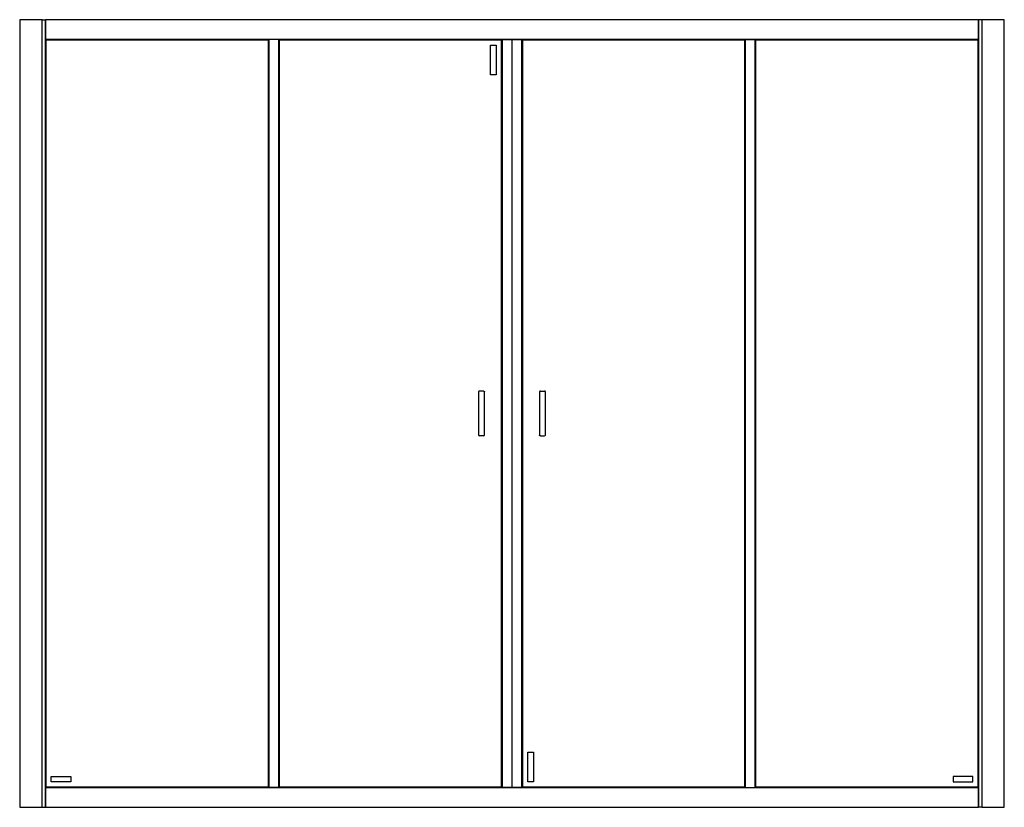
# Model space of a CAD drawing. Header units: millimetres. Extents: x 2750.21 to 2751.96, y 3312.7 to 3314.1.
import ezdxf

# ---------------------------------------------------------------- set-up
doc = ezdxf.new("R2010")
doc.units = ezdxf.units.MM
doc.layers.add('SANINDUSA', color=3, linetype='Continuous')

msp = doc.modelspace()

# ---------------------------------------------------------------- linework, layer by layer
at = {"layer": 'SANINDUSA'}
for p, q in [((2750.2102, 3314.1016), (2750.2102, 3312.7016)), ((2750.2108, 3314.1016), (2750.2102, 3314.1016)), ((2750.2499, 3314.1016), (2750.2108, 3314.1016)), ((2750.2502, 3314.1016), (2750.2499, 3314.1016)), ((2750.2502, 3314.1016), (2750.2559, 3314.1016)), ((2750.2502, 3312.7016), (2750.2502, 3314.1016)), ((2750.2559, 3312.7016), (2750.2559, 3314.1016)), ((2750.2562, 3314.1016), (2750.2559, 3314.1016)), ((2751.9142, 3314.1016), (2750.2562, 3314.1016)), ((2750.2562, 3314.1016), (2750.2562, 3314.1013)), ((2751.9142, 3314.1013), (2750.2562, 3314.1013)), ((2750.2562, 3314.1013), (2750.2562, 3314.0669)), ((2751.9142, 3314.1013), (2751.9142, 3314.1016)), ((2751.9145, 3314.1016), (2751.9142, 3314.1016)), ((2751.9142, 3314.0669), (2751.9142, 3314.1013)), ((2751.9145, 3314.1016), (2751.9145, 3312.7016)), ((2751.9202, 3314.1016), (2751.9145, 3314.1016)), ((2751.9205, 3314.1016), (2751.9202, 3314.1016)), ((2751.9205, 3314.1016), (2751.9205, 3312.7016)), ((2751.9596, 3314.1016), (2751.9205, 3314.1016)), ((2751.9602, 3314.1016), (2751.9596, 3314.1016)), ((2751.9602, 3312.7016), (2751.9602, 3314.1016)), ((2750.2562, 3314.0669), (2751.9142, 3314.0669)), ((2750.2562, 3314.0669), (2750.2562, 3314.0666)), ((2750.2562, 3314.0666), (2750.2563, 3314.0665)), ((2750.2562, 3314.0666), (2750.6527, 3314.0666)), ((2750.2562, 3314.0666), (2750.2562, 3312.7366)), ((2750.2563, 3314.0665), (2750.2564, 3314.0664)), ((2750.2572, 3314.0656), (2750.6517, 3314.0656)), ((2750.2572, 3312.7376), (2750.2572, 3314.0656)), ((2750.6517, 3314.0656), (2750.6517, 3312.7376)), ((2750.6525, 3314.0664), (2750.6526, 3314.0665)), ((2750.6526, 3314.0665), (2750.6527, 3314.0666)), ((2750.6527, 3312.7366), (2750.6527, 3314.0666)), ((2750.653, 3314.0666), (2750.6527, 3314.0666)), ((2750.653, 3314.0666), (2750.653, 3312.7366)), ((2750.6704, 3314.0666), (2750.653, 3314.0666)), ((2750.6704, 3314.0666), (2750.6704, 3312.7366)), ((2750.6707, 3314.0666), (2750.6704, 3314.0666)), ((2750.6707, 3314.0666), (2751.4997, 3314.0666)), ((2750.6708, 3314.0665), (2750.6707, 3314.0666)), ((2750.6707, 3314.0666), (2750.6707, 3312.7366)), ((2750.6709, 3314.0664), (2750.6708, 3314.0665)), ((2750.6717, 3314.0656), (2751.0662, 3314.0656)), ((2750.6717, 3312.7376), (2750.6717, 3314.0656)), ((2751.0662, 3314.0656), (2751.0662, 3312.7376)), ((2751.067, 3314.0664), (2751.0671, 3314.0665)), ((2751.0671, 3314.0665), (2751.0672, 3314.0666)), ((2751.0672, 3314.0666), (2751.0672, 3312.7366)), ((2751.0675, 3314.0666), (2751.0675, 3312.7366)), ((2751.0852, 3312.7366), (2751.0852, 3314.0666)), ((2751.1029, 3312.7366), (2751.1029, 3314.0666)), ((2751.1032, 3312.7366), (2751.1032, 3314.0666)), ((2751.1032, 3314.0666), (2751.1033, 3314.0665)), ((2751.1033, 3314.0665), (2751.1034, 3314.0664)), ((2751.1042, 3314.0656), (2751.4987, 3314.0656)), ((2751.1042, 3312.7376), (2751.1042, 3314.0656)), ((2751.4987, 3314.0656), (2751.4987, 3312.7376)), ((2751.4996, 3314.0665), (2751.4995, 3314.0664)), ((2751.4997, 3314.0666), (2751.4996, 3314.0665)), ((2751.4997, 3312.7366), (2751.4997, 3314.0666)), ((2751.5, 3314.0666), (2751.4997, 3314.0666)), ((2751.5, 3312.7366), (2751.5, 3314.0666)), ((2751.5, 3314.0666), (2751.5174, 3314.0666)), ((2751.5174, 3312.7366), (2751.5174, 3314.0666)), ((2751.5177, 3314.0666), (2751.5174, 3314.0666)), ((2751.5177, 3314.0666), (2751.5178, 3314.0665)), ((2751.5177, 3314.0666), (2751.9142, 3314.0666)), ((2751.5177, 3314.0666), (2751.5177, 3312.7366)), ((2751.5178, 3314.0665), (2751.5179, 3314.0664)), ((2751.5187, 3314.0656), (2751.9132, 3314.0656)), ((2751.5187, 3312.7376), (2751.5187, 3314.0656)), ((2751.9132, 3314.0656), (2751.9132, 3312.7376)), ((2751.914, 3314.0664), (2751.9141, 3314.0665)), ((2751.9141, 3314.0665), (2751.9142, 3314.0666)), ((2751.9142, 3314.0666), (2751.9142, 3314.0669)), ((2751.9142, 3312.7366), (2751.9142, 3314.0666)), ((2751.0472, 3314.0566), (2751.0572, 3314.0566)), ((2751.0472, 3314.0036), (2751.0472, 3314.0566)), ((2751.0572, 3314.0566), (2751.0572, 3314.0036)), ((2751.0572, 3314.0036), (2751.0472, 3314.0036)), ((2751.0257, 3313.44), (2751.0257, 3313.3633)), ((2751.0348, 3313.4415), (2751.0272, 3313.4415)), ((2751.0363, 3313.3633), (2751.0363, 3313.4398)), ((2751.1341, 3313.44), (2751.1341, 3313.3634)), ((2751.1356, 3313.4415), (2751.1432, 3313.4415)), ((2751.1447, 3313.3633), (2751.1447, 3313.44)), ((2751.0348, 3313.3618), (2751.0272, 3313.3618)), ((2751.1356, 3313.3618), (2751.1432, 3313.3618)), ((2751.1132, 3312.7996), (2751.1232, 3312.7996)), ((2751.1132, 3312.7466), (2751.1132, 3312.7996)), ((2751.1232, 3312.7996), (2751.1232, 3312.7466)), ((2750.2662, 3312.7566), (2750.3012, 3312.7566)), ((2750.2662, 3312.7466), (2750.2662, 3312.7566)), ((2750.3012, 3312.7566), (2750.3012, 3312.7466)), ((2751.9042, 3312.7566), (2751.8692, 3312.7566)), ((2751.8692, 3312.7566), (2751.8692, 3312.7466)), ((2751.9042, 3312.7466), (2751.9042, 3312.7566)), ((2750.2563, 3312.7367), (2750.2562, 3312.7366)), ((2750.2562, 3312.7366), (2750.2562, 3312.7363)), ((2750.6527, 3312.7366), (2750.2562, 3312.7366)), ((2751.9142, 3312.7363), (2750.2562, 3312.7363)), ((2750.2562, 3312.7363), (2750.2562, 3312.7019)), ((2750.2564, 3312.7368), (2750.2563, 3312.7367)), ((2750.6517, 3312.7376), (2750.2572, 3312.7376)), ((2750.3012, 3312.7466), (2750.2662, 3312.7466)), ((2750.6526, 3312.7367), (2750.6525, 3312.7368)), ((2750.6527, 3312.7366), (2750.6526, 3312.7367)), ((2750.6527, 3312.7366), (2750.653, 3312.7366)), ((2750.6704, 3312.7366), (2750.653, 3312.7366)), ((2750.6704, 3312.7366), (2750.6707, 3312.7366)), ((2750.6707, 3312.7366), (2750.6708, 3312.7367)), ((2751.4997, 3312.7366), (2750.6707, 3312.7366)), ((2750.6708, 3312.7367), (2750.6709, 3312.7368)), ((2751.0662, 3312.7376), (2750.6717, 3312.7376)), ((2751.0671, 3312.7367), (2751.067, 3312.7368)), ((2751.0672, 3312.7366), (2751.0671, 3312.7367)), ((2751.1033, 3312.7367), (2751.1032, 3312.7366)), ((2751.1034, 3312.7368), (2751.1033, 3312.7367)), ((2751.4987, 3312.7376), (2751.1042, 3312.7376)), ((2751.1232, 3312.7466), (2751.1132, 3312.7466)), ((2751.4995, 3312.7368), (2751.4996, 3312.7367)), ((2751.4996, 3312.7367), (2751.4997, 3312.7366)), ((2751.4997, 3312.7366), (2751.5, 3312.7366)), ((2751.5, 3312.7366), (2751.5174, 3312.7366)), ((2751.5174, 3312.7366), (2751.5177, 3312.7366)), ((2751.5178, 3312.7367), (2751.5177, 3312.7366)), ((2751.9142, 3312.7366), (2751.5177, 3312.7366)), ((2751.5179, 3312.7368), (2751.5178, 3312.7367)), ((2751.9132, 3312.7376), (2751.5187, 3312.7376)), ((2751.8692, 3312.7466), (2751.9042, 3312.7466)), ((2751.9141, 3312.7367), (2751.914, 3312.7368)), ((2751.9142, 3312.7366), (2751.9141, 3312.7367)), ((2751.9142, 3312.7363), (2751.9142, 3312.7366)), ((2751.9142, 3312.7019), (2751.9142, 3312.7363)), ((2750.2102, 3312.7016), (2750.2108, 3312.7016)), ((2750.2108, 3312.7016), (2750.2499, 3312.7016)), ((2750.2499, 3312.7016), (2750.2502, 3312.7016)), ((2750.2502, 3312.7016), (2750.2559, 3312.7016)), ((2750.2559, 3312.7016), (2750.2562, 3312.7016)), ((2750.2562, 3312.7019), (2751.9142, 3312.7019)), ((2750.2562, 3312.7019), (2750.2562, 3312.7016)), ((2750.2562, 3312.7016), (2751.9142, 3312.7016)), ((2751.9142, 3312.7016), (2751.9142, 3312.7019)), ((2751.9142, 3312.7016), (2751.9145, 3312.7016)), ((2751.9202, 3312.7016), (2751.9145, 3312.7016)), ((2751.9202, 3312.7016), (2751.9205, 3312.7016)), ((2751.9205, 3312.7016), (2751.9596, 3312.7016)), ((2751.9596, 3312.7016), (2751.9602, 3312.7016))]:
    msp.add_line(p, q, dxfattribs=at)
at = {"layer": 'SANINDUSA', "flags": 128}
for points in [[(2750.2564, 3314.0664), (2750.2568, 3314.066), (2750.2571, 3314.0657), (2750.2572, 3314.0656)], [(2750.2572, 3314.0656), (2750.2571, 3314.0657), (2750.2568, 3314.066), (2750.2564, 3314.0664)], [(2750.6517, 3314.0656), (2750.6518, 3314.0657), (2750.6521, 3314.066), (2750.6525, 3314.0664)], [(2750.6525, 3314.0664), (2750.6521, 3314.066), (2750.6518, 3314.0657), (2750.6517, 3314.0656)], [(2750.6717, 3314.0656), (2750.6716, 3314.0657), (2750.6713, 3314.066), (2750.6709, 3314.0664)], [(2751.0662, 3314.0656), (2751.0663, 3314.0657), (2751.0666, 3314.066), (2751.067, 3314.0664)], [(2751.067, 3314.0664), (2751.0666, 3314.066), (2751.0663, 3314.0657), (2751.0662, 3314.0656)], [(2751.1034, 3314.0664), (2751.1038, 3314.066), (2751.1041, 3314.0657), (2751.1042, 3314.0656)], [(2751.1042, 3314.0656), (2751.1041, 3314.0657), (2751.1038, 3314.066), (2751.1034, 3314.0664)], [(2751.4995, 3314.0664), (2751.4991, 3314.066), (2751.4988, 3314.0657), (2751.4987, 3314.0656)], [(2751.5179, 3314.0664), (2751.5183, 3314.066), (2751.5186, 3314.0657), (2751.5187, 3314.0656)], [(2751.5187, 3314.0656), (2751.5186, 3314.0657), (2751.5183, 3314.066), (2751.5179, 3314.0664)], [(2751.9132, 3314.0656), (2751.9133, 3314.0657), (2751.9136, 3314.066), (2751.914, 3314.0664)], [(2751.914, 3314.0664), (2751.9136, 3314.066), (2751.9133, 3314.0657), (2751.9132, 3314.0656)], [(2750.2572, 3312.7376), (2750.2571, 3312.7375), (2750.2568, 3312.7372), (2750.2564, 3312.7368)], [(2750.2564, 3312.7368), (2750.2568, 3312.7372), (2750.2571, 3312.7375), (2750.2572, 3312.7376)], [(2750.6525, 3312.7368), (2750.6521, 3312.7372), (2750.6518, 3312.7375), (2750.6517, 3312.7376)], [(2750.6517, 3312.7376), (2750.6518, 3312.7375), (2750.6521, 3312.7372), (2750.6525, 3312.7368)], [(2750.6709, 3312.7368), (2750.6713, 3312.7372), (2750.6716, 3312.7375), (2750.6717, 3312.7376)], [(2751.067, 3312.7368), (2751.0666, 3312.7372), (2751.0663, 3312.7375), (2751.0662, 3312.7376)], [(2751.0662, 3312.7376), (2751.0663, 3312.7375), (2751.0666, 3312.7372), (2751.067, 3312.7368)], [(2751.1042, 3312.7376), (2751.1041, 3312.7375), (2751.1038, 3312.7372), (2751.1034, 3312.7368)], [(2751.1034, 3312.7368), (2751.1038, 3312.7372), (2751.1041, 3312.7375), (2751.1042, 3312.7376)], [(2751.4987, 3312.7376), (2751.4988, 3312.7375), (2751.4991, 3312.7372), (2751.4995, 3312.7368)], [(2751.5187, 3312.7376), (2751.5186, 3312.7375), (2751.5183, 3312.7372), (2751.5179, 3312.7368)], [(2751.5179, 3312.7368), (2751.5183, 3312.7372), (2751.5186, 3312.7375), (2751.5187, 3312.7376)], [(2751.914, 3312.7368), (2751.9136, 3312.7372), (2751.9133, 3312.7375), (2751.9132, 3312.7376)], [(2751.9132, 3312.7376), (2751.9133, 3312.7375), (2751.9136, 3312.7372), (2751.914, 3312.7368)]]:
    msp.add_lwpolyline(points, dxfattribs=at)
at = {"layer": 'SANINDUSA'}
for centre, start, end in [((2751.0272, 3313.44), 90, 180), ((2751.1356, 3313.44), 90, 180), ((2751.1432, 3313.44), 0, 90), ((2751.0272, 3313.3633), 180, 270), ((2751.0348, 3313.3633), 270, 0), ((2751.1432, 3313.3633), 270, 0)]:
    msp.add_arc(centre, 0.0015, start, end, dxfattribs=at)
for points, knots in [([(2751.0348, 3313.4415), (2751.035, 3313.4414), (2751.0354, 3313.4414), (2751.0359, 3313.441), (2751.0363, 3313.4405), (2751.0363, 3313.4402), (2751.0363, 3313.44)], [0, 0, 0, 0, 0.249998, 0.499993, 0.749999, 1, 1, 1, 1]), ([(2751.1356, 3313.3618), (2751.1354, 3313.3618), (2751.135, 3313.3618), (2751.1345, 3313.3622), (2751.1341, 3313.3627), (2751.1341, 3313.3631), (2751.1341, 3313.3633)], [0, 0, 0, 0, 0.249997, 0.50001, 0.75, 1, 1, 1, 1])]:
    msp.add_open_spline(points, degree=3, knots=knots, dxfattribs=at)

doc.saveas('drawing.dxf')
